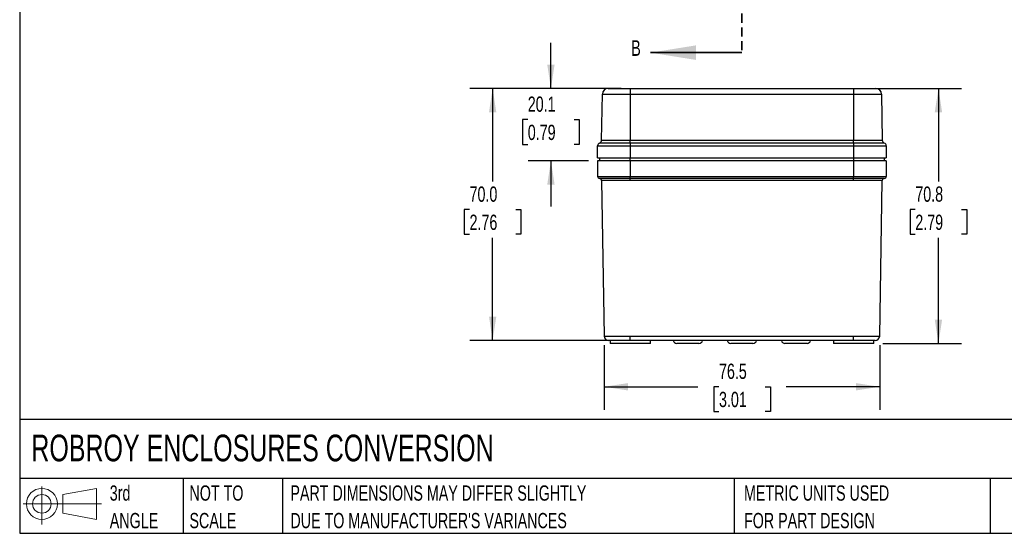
# Model space of a CAD drawing. Header units: millimetres. Extents: x 6 to 273, y 6 to 210.
# Tile 1 of 12: x 6 to 143, y 6 to 78. Entities that reach past the tile are written whole.
import ezdxf

# ---------------------------------------------------------------- set-up
doc = ezdxf.new("R2010")
doc.units = ezdxf.units.MM
doc.linetypes.add('HIDDEN', pattern=[1.905, 1.27, -0.635])
doc.layers.add('DIMENSIONS', color=140, linetype='Continuous')
doc.layers.add('TEXT', color=140, linetype='Continuous')
doc.styles.add('SLDTEXTSTYLE0', font='TXT', dxfattribs={"width": 0.7})
doc.dimstyles.new('SLDDIMSTYLE0', dxfattribs={"dimtxt": 2.158008, "dimasz": 3.302, "dimexe": 0, "dimexo": 0.0625, "dimgap": 0.539502, "dimtad": 0, "dimtih": 1, "dimtoh": 1, "dimdec": 1, "dimlfac": 2, "dimrnd": 1e-09, "dimzin": 12, "dimdsep": 46, "dimtxsty": 'SLDTEXTSTYLE0', "dimsah": 1, "dimcen": 0.09, "dimadec": 0, "dimazin": 3, "dimtfac": 1, "dimtdec": 1, "dimtofl": 0, "dimtmove": 0, "dimatfit": 3, "dimfxl": 0, "dimfrac": 2, "dimtolj": 1, "dimtzin": 12, "dimarcsym": 0})
doc.dimstyles.new('SLDDIMSTYLE2', dxfattribs={"dimtxt": 2.158008, "dimasz": 3.302, "dimexe": 0, "dimexo": 0.0625, "dimgap": 0.539502, "dimtad": 0, "dimtih": 1, "dimtoh": 1, "dimdec": 1, "dimlfac": 2, "dimrnd": 1e-09, "dimzin": 12, "dimdsep": 46, "dimtxsty": 'SLDTEXTSTYLE0', "dimsah": 1, "dimcen": 0.09, "dimadec": 0, "dimazin": 3, "dimtfac": 1, "dimtdec": 1, "dimtmove": 0, "dimatfit": 0, "dimfxl": 0, "dimfrac": 2, "dimtolj": 1, "dimtzin": 12, "dimarcsym": 0})
doc.dimstyles.new('SLDDIMSTYLE3', dxfattribs={"dimtxt": 2.158008, "dimasz": 3.302, "dimexe": 0, "dimexo": 0.0625, "dimgap": 0.539502, "dimtad": 0, "dimtih": 1, "dimtoh": 1, "dimdec": 1, "dimlfac": 2, "dimrnd": 1e-09, "dimzin": 4, "dimdsep": 46, "dimtxsty": 'SLDTEXTSTYLE0', "dimsah": 1, "dimcen": 0.09, "dimadec": 0, "dimazin": 1, "dimtfac": 1, "dimtdec": 1, "dimtofl": 0, "dimtmove": 0, "dimatfit": 3, "dimfxl": 0, "dimfrac": 2, "dimtolj": 1, "dimtzin": 12, "dimarcsym": 0})

# ---------------------------------------------------------------- blocks, each defined once
blk = doc.blocks.new('Block11')
at = {"color": 7, "linetype": 'Continuous', "lineweight": 18}
for p, q in [((2.59, 5.31), (2.59, 0)), ((5.48, 4.17), (10.18, 5.03)), ((5.48, 1.6), (5.48, 4.17)), ((10.18, 5.03), (10.18, 0.73)), ((0, 2.88), (10.87, 2.88)), ((5.48, 1.6), (10.18, 0.73))]:
    blk.add_line(p, q, dxfattribs=at)
for radius in [2.15, 1.29]:
    blk.add_circle((2.59, 2.88), radius, dxfattribs=at)
blk = doc.blocks.new('Block12')
at = {"color": 7, "linetype": 'Continuous'}
blk.add_blockref('Block11', (0, 0), dxfattribs=at)
blk = doc.blocks.new('SW_NOTE_0_3')
at = {"layer": 'TEXT', "color": 0, "char_height": 2.1167, "attachment_point": 1, "style": 'SLDTEXTSTYLE0'}
for s, insert in [('PART DIMENSIONS MAY DIFFER SLIGHTLY', (0, 2.73)), ("DUE TO MANUFACTURER'S VARIANCES", (0, -1.09))]:
    blk.add_mtext(s, dxfattribs=dict(at, insert=insert))
blk = doc.blocks.new('SW_NOTE_0_4')
at = {"layer": 'TEXT', "color": 0, "char_height": 2.117, "attachment_point": 1, "style": 'SLDTEXTSTYLE0'}
for s, insert in [('NOT TO', (0, 2.73)), ('SCALE', (0, -1.09))]:
    blk.add_mtext(s, dxfattribs=dict(at, insert=insert))
blk = doc.blocks.new('SW_NOTE_0_5')
at = {"layer": 'TEXT', "color": 0, "char_height": 2.117, "attachment_point": 1, "style": 'SLDTEXTSTYLE0'}
for s, insert in [('3rd', (0, 2.73)), ('ANGLE', (0, -1.09))]:
    blk.add_mtext(s, dxfattribs=dict(at, insert=insert))
blk = doc.blocks.new('SW_NOTE_0_6')
at = {"layer": 'TEXT', "color": 0, "char_height": 2.1167, "attachment_point": 1, "style": 'SLDTEXTSTYLE0'}
for s, insert in [('METRIC UNITS USED', (0, 2.73)), ('FOR PART DESIGN', (0, -1.09))]:
    blk.add_mtext(s, dxfattribs=dict(at, insert=insert))
blk = doc.blocks.new('_D_5')
at = {"layer": 'DIMENSIONS'}
for p, q in [((80.06, 68.1), (80.06, 74.45)), ((89.79, 68.1), (76.89, 68.1)), ((76.85, 63.77), (76.13, 63.77)), ((76.13, 63.77), (76.13, 60.34)), ((83.27, 63.77), (83.99, 63.77)), ((83.99, 63.77), (83.99, 60.34)), ((76.13, 60.34), (76.85, 60.34)), ((83.99, 60.34), (83.27, 60.34)), ((85.26, 58.07), (76.89, 58.07)), ((80.06, 58.07), (80.06, 51.72))]:
    blk.add_line(p, q, dxfattribs=at)
for points in [[(80.06, 68.1), (80.57, 71.4), (79.55, 71.4)], [(80.06, 58.07), (79.55, 54.76), (80.57, 54.76)]]:
    blk.add_solid(points, dxfattribs=at)
at = {"layer": 'DIMENSIONS', "char_height": 2.117, "attachment_point": 1, "style": 'SLDTEXTSTYLE0'}
for s, insert in [('20.1', (76.85, 66.98)), ('0.79', (76.85, 63.06))]:
    blk.add_mtext(s, dxfattribs=dict(at, insert=insert))
blk = doc.blocks.new('_D_6')
at = {"layer": 'DIMENSIONS'}
for p, q in [((89.79, 68.1), (68.8, 68.1)), ((71.97, 68.1), (71.97, 55.19)), ((68.77, 51.28), (68.04, 51.28)), ((68.04, 51.28), (68.04, 47.85)), ((75.18, 51.28), (75.9, 51.28)), ((75.9, 51.28), (75.9, 47.85)), ((68.04, 47.85), (68.77, 47.85)), ((75.9, 47.85), (75.18, 47.85)), ((71.97, 33.11), (71.97, 47.36)), ((89.79, 33.11), (68.8, 33.11))]:
    blk.add_line(p, q, dxfattribs=at)
for points in [[(71.97, 68.1), (71.47, 64.8), (72.48, 64.8)], [(71.97, 33.11), (72.48, 36.41), (71.47, 36.41)]]:
    blk.add_solid(points, dxfattribs=at)
at = {"layer": 'DIMENSIONS', "char_height": 2.117, "attachment_point": 1, "style": 'SLDTEXTSTYLE0'}
for s, insert in [('70.0', (68.77, 54.49)), ('2.76', (68.77, 50.58))]:
    blk.add_mtext(s, dxfattribs=dict(at, insert=insert))
blk = doc.blocks.new('_D_7')
at = {"layer": 'DIMENSIONS'}
for p, q in [((87.45, 32.47), (87.45, 23.51)), ((125.68, 32.47), (125.68, 23.51)), ((87.45, 26.69), (100.46, 26.69)), ((103.38, 26.69), (102.66, 26.69)), ((102.66, 26.69), (102.66, 23.26)), ((109.8, 26.69), (110.52, 26.69)), ((110.52, 26.69), (110.52, 23.26)), ((125.68, 26.69), (112.72, 26.69)), ((102.66, 23.26), (103.38, 23.26)), ((110.52, 23.26), (109.8, 23.26))]:
    blk.add_line(p, q, dxfattribs=at)
for points in [[(87.45, 26.69), (90.75, 26.18), (90.75, 27.2)], [(125.68, 26.69), (122.38, 27.2), (122.38, 26.18)]]:
    blk.add_solid(points, dxfattribs=at)
at = {"layer": 'DIMENSIONS', "char_height": 2.117, "attachment_point": 1, "style": 'SLDTEXTSTYLE0'}
for s, insert in [('76.5', (103.38, 29.9)), ('3.01', (103.38, 25.99))]:
    blk.add_mtext(s, dxfattribs=dict(at, insert=insert))
blk = doc.blocks.new('_D_8')
at = {"layer": 'DIMENSIONS'}
for p, q in [((123.33, 68.1), (137.01, 68.1)), ((133.83, 68.1), (133.83, 55.19)), ((130.62, 51.28), (129.9, 51.28)), ((129.9, 51.28), (129.9, 47.85)), ((137.04, 51.28), (137.76, 51.28)), ((137.76, 51.28), (137.76, 47.85)), ((129.9, 47.85), (130.62, 47.85)), ((137.76, 47.85), (137.04, 47.85)), ((133.83, 32.71), (133.83, 47.36)), ((126.13, 32.71), (137.01, 32.71))]:
    blk.add_line(p, q, dxfattribs=at)
for points in [[(133.83, 68.1), (133.32, 64.8), (134.34, 64.8)], [(133.83, 32.71), (134.34, 36.01), (133.32, 36.01)]]:
    blk.add_solid(points, dxfattribs=at)
at = {"layer": 'DIMENSIONS', "char_height": 2.117, "attachment_point": 1, "style": 'SLDTEXTSTYLE0'}
for s, insert in [('70.8', (130.62, 54.49)), ('2.79', (130.62, 50.58))]:
    blk.add_mtext(s, dxfattribs=dict(at, insert=insert))

msp = doc.modelspace()

# ---------------------------------------------------------------- linework, layer by layer
at = {"color": 7, "linetype": 'HIDDEN', "lineweight": 35}
msp.add_line((106.563, 141.351), (106.563, 73.067), dxfattribs=at)
at = {"color": 7, "linetype": 'Continuous', "lineweight": 35}
msp.add_line((106.563, 73.067), (93.863, 73.067), dxfattribs=at)
at = {"color": 7, "linetype": 'Continuous', "lineweight": 25}
for p, q in [((87.086, 60.907), (87.198, 67.313)), ((87.198, 67.313), (91.063, 67.313)), ((91.063, 68.1), (91.063, 67.313)), ((91.063, 68.1), (122.063, 68.1)), ((91.063, 67.313), (91.063, 60.907)), ((91.063, 67.313), (122.063, 67.313)), ((122.063, 68.1), (122.063, 67.313)), ((122.063, 67.313), (122.063, 60.907)), ((122.063, 67.313), (125.928, 67.313)), ((125.928, 67.313), (126.04, 60.907)), ((86.529, 60.124), (91.063, 60.124)), ((86.529, 58.448), (86.529, 60.124)), ((91.063, 60.519), (86.808, 60.519)), ((87.086, 60.907), (91.063, 60.907)), ((91.063, 60.519), (91.063, 60.907)), ((91.063, 60.907), (122.063, 60.907)), ((91.063, 60.519), (91.063, 60.124)), ((122.063, 60.519), (91.063, 60.519)), ((91.063, 60.124), (91.063, 58.448)), ((91.063, 60.124), (122.063, 60.124)), ((122.063, 60.519), (122.063, 60.907)), ((122.063, 60.907), (126.04, 60.907)), ((122.063, 60.519), (122.063, 60.124)), ((126.318, 60.519), (122.063, 60.519)), ((122.063, 60.124), (126.597, 60.124)), ((122.063, 60.124), (122.063, 58.448)), ((126.597, 60.124), (126.597, 58.448)), ((86.529, 58.448), (91.063, 58.448)), ((86.529, 58.066), (86.529, 55.886)), ((91.063, 58.066), (86.529, 58.066)), ((86.783, 58.448), (86.783, 58.067)), ((91.063, 58.067), (86.783, 58.067)), ((89.313, 58.067), (89.313, 58.066)), ((91.063, 58.448), (122.063, 58.448)), ((91.063, 58.067), (91.063, 58.448)), ((122.063, 58.067), (91.063, 58.067)), ((91.063, 58.066), (91.063, 55.886)), ((122.063, 58.066), (91.063, 58.066)), ((92.813, 58.066), (92.813, 58.067)), ((120.313, 58.067), (120.313, 58.066)), ((122.063, 58.448), (126.597, 58.448)), ((122.063, 58.448), (122.063, 58.067)), ((126.343, 58.067), (122.063, 58.067)), ((122.063, 58.066), (122.063, 55.886)), ((126.597, 58.066), (122.063, 58.066)), ((123.28, 58.067), (123.28, 58.066)), ((123.703, 58.067), (123.703, 58.066)), ((125.202, 58.066), (125.202, 58.067)), ((126.343, 58.067), (126.343, 58.448)), ((126.597, 58.066), (126.597, 55.886)), ((86.529, 55.886), (91.063, 55.886)), ((91.063, 55.606), (86.808, 55.606)), ((87.091, 55.331), (87.448, 33.736)), ((91.063, 55.606), (91.063, 55.886)), ((91.063, 55.886), (122.063, 55.886)), ((122.063, 55.606), (91.063, 55.606)), ((91.063, 55.331), (91.063, 55.606)), ((122.063, 55.331), (91.063, 55.331)), ((122.063, 55.606), (122.063, 55.886)), ((122.063, 55.886), (126.597, 55.886)), ((126.318, 55.606), (122.063, 55.606)), ((122.063, 55.331), (122.063, 55.606)), ((125.678, 33.736), (126.035, 55.331)), ((88.269, 33.111), (88.269, 32.706)), ((91.063, 33.736), (122.063, 33.736)), ((91.063, 33.111), (91.063, 33.736)), ((122.063, 33.111), (91.063, 33.111)), ((93.857, 32.706), (93.857, 33.111)), ((119.269, 33.111), (119.269, 32.706)), ((122.063, 33.111), (122.063, 33.736)), ((124.857, 32.706), (124.857, 33.111)), ((91.063, 32.706), (88.269, 32.706)), ((93.857, 32.706), (91.063, 32.706)), ((99.063, 32.706), (97.534, 32.706)), ((100.592, 32.706), (99.063, 32.706)), ((106.563, 32.706), (105.034, 32.706)), ((108.092, 32.706), (106.563, 32.706)), ((114.063, 32.706), (112.534, 32.706)), ((115.592, 32.706), (114.063, 32.706)), ((122.063, 32.706), (119.269, 32.706)), ((124.857, 32.706), (122.063, 32.706))]:
    msp.add_line(p, q, dxfattribs=at)
for centre, radius, start, end in [((87.998, 67.3), 0.8, 90, 179), ((125.128, 67.3), 0.8, 1, 90), ((86.948, 60.124), 0.419, 109.5557, 180), ((86.667, 60.914), 0.419, 289.5557, 359), ((126.459, 60.914), 0.419, 181, 250.4443), ((126.178, 60.124), 0.419, 0, 70.4443), ((86.808, 55.886), 0.279, 180, 270), ((86.811, 55.327), 0.279, 0.94895, 90), ((126.315, 55.327), 0.279, 90, 179.05105), ((126.318, 55.886), 0.279, 270, 0), ((88.083, 33.746), 0.635, 180.94895, 270), ((97.534, 33.216), 0.51, 191.88116, 270), ((100.592, 33.216), 0.51, 270, 348.11884), ((105.034, 33.216), 0.51, 191.88116, 270), ((108.092, 33.216), 0.51, 270, 348.11884), ((112.534, 33.216), 0.51, 191.88116, 270), ((115.592, 33.216), 0.51, 270, 348.11884), ((125.043, 33.746), 0.635, 270, 359.05105)]:
    msp.add_arc(centre, radius, start, end, dxfattribs=at)
for points, knots in [([(87.998, 68.1), (87.998, 68.1), (88.005, 68.1), (88.023, 68.1), (88.035, 68.1), (88.041, 68.1), (88.045, 68.1), (88.047, 68.1), (88.067, 68.1), (88.101, 68.1), (88.153, 68.1), (88.178, 68.1), (88.195, 68.1), (88.204, 68.1), (88.251, 68.1), (88.315, 68.1), (88.39, 68.1), (88.442, 68.1), (88.469, 68.1), (88.613, 68.1), (88.746, 68.1), (88.97, 68.1), (89.088, 68.1), (89.234, 68.1), (89.298, 68.1), (89.342, 68.1), (89.364, 68.1), (89.472, 68.1), (89.606, 68.1), (89.768, 68.1), (89.839, 68.1), (89.887, 68.1), (89.912, 68.1), (90.027, 68.1), (90.167, 68.1), (90.335, 68.1), (90.42, 68.1), (90.456, 68.1), (90.481, 68.1), (90.493, 68.1), (90.689, 68.1), (90.875, 68.1), (91.063, 68.1)], [0, 0, 0, 0, 0.0625, 0.09375, 0.109375, 0.1171875, 0.1171875, 0.125, 0.125, 0.1875, 0.21875, 0.234375, 0.234375, 0.25, 0.25, 0.3125, 0.34375, 0.34375, 0.375, 0.375, 0.5, 0.5, 0.5625, 0.59375, 0.609375, 0.609375, 0.625, 0.625, 0.6875, 0.71875, 0.734375, 0.734375, 0.75, 0.75, 0.8125, 0.84375, 0.859375, 0.8671875, 0.8671875, 0.875, 0.875, 1, 1, 1, 1]), ([(122.063, 68.1), (122.157, 68.1), (122.297, 68.1), (122.459, 68.1), (122.54, 68.1), (122.575, 68.1), (122.598, 68.1), (122.609, 68.1), (122.719, 68.1), (122.863, 68.1), (123.028, 68.1), (123.098, 68.1), (123.145, 68.1), (123.167, 68.1), (123.288, 68.1), (123.428, 68.1), (123.564, 68.1), (123.653, 68.1), (123.696, 68.1), (123.917, 68.1), (124.081, 68.1), (124.305, 68.1), (124.411, 68.1), (124.523, 68.1), (124.569, 68.1), (124.599, 68.1), (124.614, 68.1), (124.685, 68.1), (124.763, 68.1), (124.842, 68.1), (124.873, 68.1), (124.893, 68.1), (124.904, 68.1), (124.949, 68.1), (124.997, 68.1), (125.041, 68.1), (125.06, 68.1), (125.067, 68.1), (125.072, 68.1), (125.075, 68.1), (125.111, 68.1), (125.128, 68.1), (125.128, 68.1)], [0, 0, 0, 0, 0.0625, 0.09375, 0.109375, 0.1171875, 0.1171875, 0.125, 0.125, 0.1875, 0.21875, 0.234375, 0.234375, 0.25, 0.25, 0.3125, 0.34375, 0.34375, 0.375, 0.375, 0.5, 0.5, 0.5625, 0.59375, 0.609375, 0.609375, 0.625, 0.625, 0.6875, 0.71875, 0.734375, 0.734375, 0.75, 0.75, 0.8125, 0.84375, 0.859375, 0.8671875, 0.8671875, 0.875, 0.875, 1, 1, 1, 1]), ([(86.913, 55.587), (86.939, 55.576), (86.973, 55.561), (87, 55.532), (87.006, 55.526)], [0, 0, 0, 0, 0.7675012, 1, 1, 1, 1]), ([(126.127, 55.533), (126.131, 55.537), (126.155, 55.563), (126.187, 55.576), (126.213, 55.587)], [0, 0, 0, 0, 0.1628549, 1, 1, 1, 1]), ([(91.063, 33.111), (90.866, 33.111), (90.672, 33.111), (90.387, 33.111), (90.293, 33.111), (90.106, 33.111), (90.013, 33.111), (89.742, 33.111), (89.571, 33.111), (89.247, 33.111), (89.094, 33.111), (88.819, 33.111), (88.696, 33.111), (88.532, 33.111), (88.482, 33.111), (88.39, 33.111), (88.348, 33.111), (88.237, 33.111), (88.179, 33.111), (88.102, 33.111), (88.083, 33.111), (88.083, 33.111)], [0, 0, 0, 0, 0.0011636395, 0.0011636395, 0.0017454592, 0.0017454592, 0.0023272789, 0.0023272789, 0.0034909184, 0.0034909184, 0.0046545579, 0.0046545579, 0.0058181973, 0.0058181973, 0.0064000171, 0.0064000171, 0.0069818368, 0.0069818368, 0.0081454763, 0.0081454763, 0.0093091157, 0.0093091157, 0.0093091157, 0.0093091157]), ([(125.043, 33.111), (125.043, 33.111), (125.024, 33.111), (124.967, 33.111), (124.943, 33.111), (124.887, 33.111), (124.853, 33.111), (124.741, 33.111), (124.65, 33.111), (124.434, 33.111), (124.308, 33.111), (124.034, 33.111), (123.884, 33.111), (123.64, 33.111), (123.555, 33.111), (123.383, 33.111), (123.295, 33.111), (123.027, 33.111), (122.84, 33.111), (122.455, 33.111), (122.26, 33.111), (122.063, 33.111)], [0, 0, 0, 0, 0.0011636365, 0.0011636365, 0.0017454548, 0.0017454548, 0.002327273, 0.002327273, 0.0034909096, 0.0034909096, 0.0046545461, 0.0046545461, 0.0058181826, 0.0058181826, 0.0064000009, 0.0064000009, 0.0069818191, 0.0069818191, 0.0081454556, 0.0081454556, 0.0093090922, 0.0093090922, 0.0093090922, 0.0093090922])]:
    msp.add_open_spline(points, degree=3, knots=knots, dxfattribs=at)
for points in [[(91.063, 55.331), (90.563, 55.331), (89.533, 55.331), (88.175, 55.331), (87.282, 55.331), (87.091, 55.331), (87.091, 55.331)], [(126.035, 55.331), (126.035, 55.331), (125.844, 55.331), (124.951, 55.331), (123.593, 55.331), (122.563, 55.331), (122.063, 55.331)], [(87.448, 33.736), (87.448, 33.736), (87.65, 33.736), (88.445, 33.736), (89.619, 33.736), (90.57, 33.736), (91.063, 33.736)], [(122.063, 33.736), (122.556, 33.736), (123.507, 33.736), (124.681, 33.736), (125.476, 33.736), (125.678, 33.736), (125.678, 33.736)]]:
    msp.add_open_spline(points, degree=3, dxfattribs=at)
at = {"color": 7, "linetype": 'Continuous', "lineweight": 35}
msp.add_solid([(93.863, 73.067), (100.213, 72.051), (100.213, 74.083)], dxfattribs=at)
at = {"layer": 'TEXT'}
for p, q in [((6.35, 209.55), (6.35, 6.35)), ((273.05, 22.126), (6.35, 22.126)), ((273.05, 13.97), (6.35, 13.97)), ((29.045, 13.97), (29.045, 6.35)), ((42.837, 13.97), (42.837, 6.35)), ((105.484, 13.97), (105.484, 6.35)), ((140.998, 13.97), (140.998, 6.35)), ((6.35, 6.35), (273.05, 6.35))]:
    msp.add_line(p, q, dxfattribs=at)

# ---------------------------------------------------------------- block references
for name, p in [('Block12', (6.838, 7.554)), ('SW_NOTE_0_5', (18.85, 10.268)), ('SW_NOTE_0_4', (29.907, 10.268)), ('SW_NOTE_0_3', (43.913, 10.268)), ('SW_NOTE_0_6', (106.854, 10.268))]:
    msp.add_blockref(name, p, dxfattribs=at)

# ---------------------------------------------------------------- texts
at = {"color": 7, "linetype": 'Continuous', "insert": (91.183, 74.781), "char_height": 2.158, "attachment_point": 1, "style": 'SLDTEXTSTYLE0'}
msp.add_mtext('B', dxfattribs=at)
at = {"layer": 'TEXT', "insert": (7.966, 20.047), "char_height": 3.70417, "attachment_point": 1, "style": 'SLDTEXTSTYLE0'}
msp.add_mtext('ROBROY ENCLOSURES CONVERSION', dxfattribs=at)

# ---------------------------------------------------------------- dimensions: what is measured, and where the dimension line sits
at = {"layer": 'DIMENSIONS'}
for base, p1, p2, dimstyle, picture, middle in [((80.061, 68.1), (86.529, 58.066), (91.063, 68.1), 'SLDDIMSTYLE2', '_D_5', (80.061, 63.765)), ((71.973, 68.1), (91.063, 33.111), (91.063, 68.1), 'SLDDIMSTYLE3', '_D_6', (71.973, 51.277)), ((133.831, 68.1), (124.857, 32.706), (122.063, 68.1), 'SLDDIMSTYLE0', '_D_8', (133.831, 51.277))]:
    dim = msp.add_linear_dim(base=base, p1=p1, p2=p2, angle=90, dimstyle=dimstyle, dxfattribs=at)
    dim.commit()
    dim.dimension.update_dxf_attribs({"geometry": picture, "text_midpoint": middle, "dimtype": 160})
dim = msp.add_linear_dim(base=(125.678, 26.689), p1=(87.448, 33.736), p2=(125.678, 33.736), dimstyle='SLDDIMSTYLE0', dxfattribs=at)
dim.commit()
dim.dimension.update_dxf_attribs({"geometry": '_D_7', "text_midpoint": (106.591, 26.689), "dimtype": 160})

doc.saveas('drawing.dxf')
